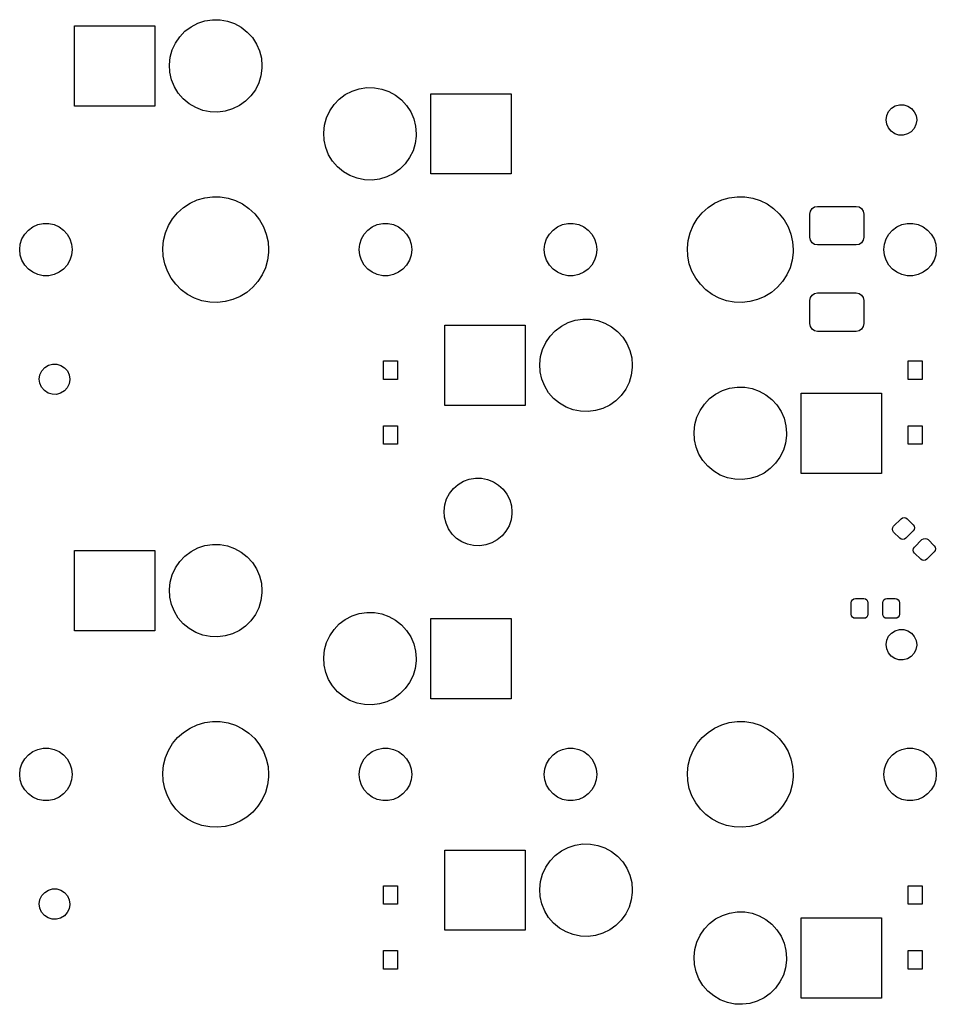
# Model space of a CAD drawing. Extents: x 3.01 to 5.54, y -3.22 to -0.6.
# Tile 3 of 7: x 3.01 to 4.18, y -1.88 to -0.63. Entities that reach past the tile are written whole.
import ezdxf

# ---------------------------------------------------------------- set-up
doc = ezdxf.new("R2010")
doc.units = 0
doc.header["$MEASUREMENT"] = 0
doc.layers.add('BLACK', color=7, linetype='CONTINUOUS')

msp = doc.modelspace()

# ---------------------------------------------------------------- linework, layer by layer
at = {"layer": 'BLACK', "linetype": 'CONTINUOUS'}
for p, q in [((3.24911, -0.628576), (3.25867, -0.627112)), ((3.25867, -0.627112), (3.26835, -0.62723)), ((3.26835, -0.62723), (3.27788, -0.628927)), ((3.08268, -0.737204), (3.08268, -0.634842)), ((3.08268, -0.634842), (3.18504, -0.634842)), ((3.18504, -0.634842), (3.18504, -0.737204)), ((3.22359, -0.641862), (3.23132, -0.636051)), ((3.23132, -0.636051), (3.23991, -0.631582)), ((3.23991, -0.631582), (3.24911, -0.628576)), ((3.27788, -0.628927), (3.287, -0.632158)), ((3.287, -0.632158), (3.29547, -0.636835)), ((3.29547, -0.636835), (3.30307, -0.642833)), ((3.21145, -0.656853), (3.2169, -0.648859)), ((3.2169, -0.648859), (3.22359, -0.641862)), ((3.30307, -0.642833), (3.30958, -0.649991)), ((3.30958, -0.649991), (3.31484, -0.658117)), ((3.20737, -0.665632), (3.21145, -0.656853)), ((3.31484, -0.658117), (3.3187, -0.666992)), ((3.20376, -0.68458), (3.20478, -0.674957)), ((3.20478, -0.674957), (3.20737, -0.665632)), ((3.3187, -0.666992), (3.32106, -0.676378)), ((3.32106, -0.676378), (3.32185, -0.686023)), ((3.20431, -0.694242), (3.20376, -0.68458)), ((3.32178, -0.688908), (3.32052, -0.698503)), ((3.32185, -0.686023), (3.32178, -0.688908)), ((3.20644, -0.703683), (3.20431, -0.694242)), ((3.32052, -0.698503), (3.3177, -0.707763)), ((3.21008, -0.71265), (3.20644, -0.703683)), ((3.21514, -0.720901), (3.21008, -0.71265)), ((3.3177, -0.707763), (3.31341, -0.716439)), ((3.43676, -0.718197), (3.44596, -0.71519)), ((3.44596, -0.71519), (3.45552, -0.713726)), ((3.45552, -0.713726), (3.4652, -0.713844)), ((3.4652, -0.713844), (3.47473, -0.715541)), ((3.47473, -0.715541), (3.48385, -0.718772)), ((3.22148, -0.728216), (3.21514, -0.720901)), ((3.22892, -0.734398), (3.22148, -0.728216)), ((3.30777, -0.724298), (3.30091, -0.731129)), ((3.31341, -0.716439), (3.30777, -0.724298)), ((3.42044, -0.728476), (3.42818, -0.722665)), ((3.42818, -0.722665), (3.43676, -0.718197)), ((3.48385, -0.718772), (3.49232, -0.723449)), ((3.49232, -0.723449), (3.49992, -0.729447)), ((3.5374, -0.823818), (3.5374, -0.721456)), ((3.5374, -0.721456), (3.63976, -0.721456)), ((3.63976, -0.721456), (3.63976, -0.823818)), ((3.18504, -0.737204), (3.08268, -0.737204)), ((3.23728, -0.739281), (3.22892, -0.734398)), ((3.24632, -0.742733), (3.23728, -0.739281)), ((3.29303, -0.736749), (3.28434, -0.741007)), ((3.30091, -0.731129), (3.29303, -0.736749)), ((3.4083, -0.743468), (3.41375, -0.735473)), ((3.41375, -0.735473), (3.42044, -0.728476)), ((3.49992, -0.729447), (3.50643, -0.736605)), ((3.50643, -0.736605), (3.51169, -0.744731)), ((4.1213, -0.744215), (4.12496, -0.740071)), ((4.12496, -0.740071), (4.12963, -0.737121)), ((4.12963, -0.737121), (4.13495, -0.735601)), ((4.13495, -0.735601), (4.14048, -0.735635)), ((4.14048, -0.735635), (4.14578, -0.737219)), ((4.14578, -0.737219), (4.15042, -0.740226)), ((4.15042, -0.740226), (4.15402, -0.744415)), ((3.2558, -0.744663), (3.24632, -0.742733)), ((3.26547, -0.745018), (3.2558, -0.744663)), ((3.27507, -0.743788), (3.26547, -0.745018)), ((3.28434, -0.741007), (3.27507, -0.743788)), ((3.40164, -0.761572), (3.40422, -0.752246)), ((3.40422, -0.752246), (3.4083, -0.743468)), ((3.51169, -0.744731), (3.51555, -0.753606)), ((4.1181, -0.754683), (4.11895, -0.74922)), ((4.11895, -0.74922), (4.1213, -0.744215)), ((4.15402, -0.744415), (4.15631, -0.749448)), ((4.15631, -0.749448), (4.1571, -0.754921)), ((3.40061, -0.771195), (3.40164, -0.761572)), ((3.51555, -0.753606), (3.51791, -0.762992)), ((3.51791, -0.762992), (3.5187, -0.772637)), ((4.11881, -0.760165), (4.1181, -0.754683)), ((4.12104, -0.765225), (4.11881, -0.760165)), ((4.1246, -0.769458), (4.12104, -0.765225)), ((4.15376, -0.765825), (4.15005, -0.769924)), ((4.15617, -0.760849), (4.15376, -0.765825)), ((4.15709, -0.755397), (4.15617, -0.760849)), ((4.1571, -0.754921), (4.15709, -0.755397)), ((3.40116, -0.780856), (3.40061, -0.771195)), ((3.51863, -0.775522), (3.51737, -0.785117)), ((3.5187, -0.772637), (3.51863, -0.775522)), ((4.1292, -0.772521), (4.1246, -0.769458)), ((4.13448, -0.77417), (4.1292, -0.772521)), ((4.14001, -0.774271), (4.13448, -0.77417)), ((4.14534, -0.772817), (4.14001, -0.774271)), ((4.15005, -0.769924), (4.14534, -0.772817)), ((3.40329, -0.790297), (3.40116, -0.780856)), ((3.40693, -0.799264), (3.40329, -0.790297)), ((3.51737, -0.785117), (3.51455, -0.794377)), ((3.41199, -0.807516), (3.40693, -0.799264)), ((3.51026, -0.803053), (3.50462, -0.810912)), ((3.51455, -0.794377), (3.51026, -0.803053)), ((3.41833, -0.814831), (3.41199, -0.807516)), ((3.42577, -0.821012), (3.41833, -0.814831)), ((3.50462, -0.810912), (3.49776, -0.817743)), ((3.43413, -0.825895), (3.42577, -0.821012)), ((3.44317, -0.829348), (3.43413, -0.825895)), ((3.48119, -0.827621), (3.47192, -0.830402)), ((3.48988, -0.823363), (3.48119, -0.827621)), ((3.49776, -0.817743), (3.48988, -0.823363)), ((3.63976, -0.823818), (3.5374, -0.823818)), ((3.45265, -0.831277), (3.44317, -0.829348)), ((3.46232, -0.831632), (3.45265, -0.831277)), ((3.47192, -0.830402), (3.46232, -0.831632)), ((3.24876, -0.85425), (3.25867, -0.852901)), ((3.25867, -0.852901), (3.26868, -0.853032)), ((3.26868, -0.853032), (3.27855, -0.85464)), ((3.91805, -0.85425), (3.92796, -0.852901)), ((3.92796, -0.852901), (3.93797, -0.853032)), ((3.93797, -0.853032), (3.94784, -0.85464)), ((3.2217, -0.866724), (3.23007, -0.861238)), ((3.23007, -0.861238), (3.23915, -0.85705)), ((3.23915, -0.85705), (3.24876, -0.85425)), ((3.27855, -0.85464), (3.28808, -0.85769)), ((3.28808, -0.85769), (3.29705, -0.862115)), ((3.29705, -0.862115), (3.30527, -0.867818)), ((3.89099, -0.866724), (3.89936, -0.861238)), ((3.89936, -0.861238), (3.90845, -0.85705)), ((3.90845, -0.85705), (3.91805, -0.85425)), ((3.94784, -0.85464), (3.95737, -0.85769)), ((3.95737, -0.85769), (3.96634, -0.862115)), ((3.96634, -0.862115), (3.97456, -0.867818)), ((4.02355, -0.86804), (4.02675, -0.865907)), ((4.02675, -0.865907), (4.03051, -0.865157)), ((4.03051, -0.865157), (4.07972, -0.865157)), ((4.07972, -0.865157), (4.08349, -0.865907)), ((4.08349, -0.865907), (4.08668, -0.86804)), ((3.20784, -0.881078), (3.21424, -0.873386)), ((3.21424, -0.873386), (3.2217, -0.866724)), ((3.30527, -0.867818), (3.31256, -0.874673)), ((3.31256, -0.874673), (3.31875, -0.88253)), ((3.87713, -0.881078), (3.88353, -0.873386)), ((3.88353, -0.873386), (3.89099, -0.866724)), ((3.97456, -0.867818), (3.98185, -0.874673)), ((3.98185, -0.874673), (3.98804, -0.88253)), ((4.02067, -0.875), (4.02142, -0.871233)), ((4.02067, -0.904528), (4.02067, -0.875)), ((4.02142, -0.871233), (4.02355, -0.86804)), ((4.08668, -0.86804), (4.08882, -0.871233)), ((4.08882, -0.871233), (4.08957, -0.875)), ((4.08957, -0.875), (4.08957, -0.904528)), ((3.02384, -0.89538), (3.02951, -0.891263)), ((3.02951, -0.891263), (3.03591, -0.888415)), ((3.03591, -0.888415), (3.04276, -0.886959)), ((3.04276, -0.886959), (3.04976, -0.886959)), ((3.04976, -0.886959), (3.05661, -0.888415)), ((3.05661, -0.888415), (3.06301, -0.891263)), ((3.06301, -0.891263), (3.06867, -0.89538)), ((3.19878, -0.898857), (3.20265, -0.889631)), ((3.20265, -0.889631), (3.20784, -0.881078)), ((3.31875, -0.88253), (3.32372, -0.891216)), ((3.32372, -0.891216), (3.32734, -0.90054)), ((3.45691, -0.89538), (3.46258, -0.891263)), ((3.46258, -0.891263), (3.46898, -0.888415)), ((3.46898, -0.888415), (3.47583, -0.886959)), ((3.47583, -0.886959), (3.48283, -0.886959)), ((3.48283, -0.886959), (3.48968, -0.888415)), ((3.48968, -0.888415), (3.49608, -0.891263)), ((3.49608, -0.891263), (3.50175, -0.89538)), ((3.69313, -0.89538), (3.6988, -0.891263)), ((3.6988, -0.891263), (3.7052, -0.888415)), ((3.7052, -0.888415), (3.71205, -0.886959)), ((3.71205, -0.886959), (3.71905, -0.886959)), ((3.71905, -0.886959), (3.7259, -0.888415)), ((3.7259, -0.888415), (3.7323, -0.891263)), ((3.7323, -0.891263), (3.73797, -0.89538)), ((3.86807, -0.898857), (3.87194, -0.889631)), ((3.87194, -0.889631), (3.87713, -0.881078)), ((3.98804, -0.88253), (3.99301, -0.891216)), ((3.99301, -0.891216), (3.99664, -0.90054)), ((4.1262, -0.89538), (4.13187, -0.891263)), ((4.13187, -0.891263), (4.13827, -0.888415)), ((4.13827, -0.888415), (4.14512, -0.886959)), ((4.14512, -0.886959), (4.15212, -0.886959)), ((4.15212, -0.886959), (4.15897, -0.888415)), ((4.15897, -0.888415), (4.16537, -0.891263)), ((4.16537, -0.891263), (4.17104, -0.89538)), ((3.01565, -0.906649), (3.01916, -0.900584)), ((3.01916, -0.900584), (3.02384, -0.89538)), ((3.06867, -0.89538), (3.07336, -0.900584)), ((3.07336, -0.900584), (3.07686, -0.906649)), ((3.19632, -0.908554), (3.19878, -0.898857)), ((3.32734, -0.90054), (3.32955, -0.910298)), ((3.44873, -0.906649), (3.45223, -0.900584)), ((3.45223, -0.900584), (3.45691, -0.89538)), ((3.50175, -0.89538), (3.50643, -0.900584)), ((3.50643, -0.900584), (3.50993, -0.906649)), ((3.68495, -0.906649), (3.68845, -0.900584)), ((3.68845, -0.900584), (3.69313, -0.89538)), ((3.73797, -0.89538), (3.74265, -0.900584)), ((3.74265, -0.900584), (3.74615, -0.906649)), ((3.86561, -0.908554), (3.86807, -0.898857)), ((3.99664, -0.90054), (3.99884, -0.910298)), ((4.11802, -0.906649), (4.12152, -0.900584)), ((4.12152, -0.900584), (4.1262, -0.89538)), ((4.17104, -0.89538), (4.17572, -0.900584)), ((4.17572, -0.900584), (4.17922, -0.906649)), ((3.01276, -0.920275), (3.01349, -0.91331)), ((3.01349, -0.91331), (3.01565, -0.906649)), ((3.07686, -0.906649), (3.07903, -0.91331)), ((3.07903, -0.91331), (3.07976, -0.920275)), ((3.19532, -0.918508), (3.19632, -0.908554)), ((3.32955, -0.910298), (3.33029, -0.920275)), ((3.44583, -0.920275), (3.44656, -0.91331)), ((3.44656, -0.91331), (3.44873, -0.906649)), ((3.50993, -0.906649), (3.5121, -0.91331)), ((3.5121, -0.91331), (3.51283, -0.920275)), ((3.68205, -0.920275), (3.68278, -0.91331)), ((3.68278, -0.91331), (3.68495, -0.906649)), ((3.74615, -0.906649), (3.74832, -0.91331)), ((3.74832, -0.91331), (3.74905, -0.920275)), ((3.86461, -0.918508), (3.86561, -0.908554)), ((3.99884, -0.910298), (3.99958, -0.920275)), ((4.02142, -0.908294), (4.02067, -0.904528)), ((4.02355, -0.911487), (4.02142, -0.908294)), ((4.02675, -0.913621), (4.02355, -0.911487)), ((4.03051, -0.91437), (4.02675, -0.913621)), ((4.07972, -0.91437), (4.03051, -0.91437)), ((4.08349, -0.913621), (4.07972, -0.91437)), ((4.08668, -0.911487), (4.08349, -0.913621)), ((4.08882, -0.908294), (4.08668, -0.911487)), ((4.08957, -0.904528), (4.08882, -0.908294)), ((4.11512, -0.920275), (4.11585, -0.91331)), ((4.11585, -0.91331), (4.11802, -0.906649)), ((4.17922, -0.906649), (4.18139, -0.91331)), ((4.18139, -0.91331), (4.18212, -0.920275)), ((3.01349, -0.92724), (3.01276, -0.920275)), ((3.01565, -0.933901), (3.01349, -0.92724)), ((3.07903, -0.92724), (3.07686, -0.933901)), ((3.07976, -0.920275), (3.07903, -0.92724)), ((3.1958, -0.928501), (3.19532, -0.918508)), ((3.19775, -0.938314), (3.1958, -0.928501)), ((3.3302, -0.923808), (3.32894, -0.933732)), ((3.33029, -0.920275), (3.3302, -0.923808)), ((3.44656, -0.92724), (3.44583, -0.920275)), ((3.44873, -0.933901), (3.44656, -0.92724)), ((3.5121, -0.92724), (3.50993, -0.933901)), ((3.51283, -0.920275), (3.5121, -0.92724)), ((3.68278, -0.92724), (3.68205, -0.920275)), ((3.68495, -0.933901), (3.68278, -0.92724)), ((3.74832, -0.92724), (3.74615, -0.933901)), ((3.74905, -0.920275), (3.74832, -0.92724)), ((3.86509, -0.928501), (3.86461, -0.918508)), ((3.86704, -0.938314), (3.86509, -0.928501)), ((3.99949, -0.923808), (3.99823, -0.933732)), ((3.99958, -0.920275), (3.99949, -0.923808)), ((4.11585, -0.92724), (4.11512, -0.920275)), ((4.11802, -0.933901), (4.11585, -0.92724)), ((4.18139, -0.92724), (4.17922, -0.933901)), ((4.18212, -0.920275), (4.18139, -0.92724)), ((3.01916, -0.939966), (3.01565, -0.933901)), ((3.02384, -0.945171), (3.01916, -0.939966)), ((3.07336, -0.939966), (3.06867, -0.945171)), ((3.07686, -0.933901), (3.07336, -0.939966)), ((3.20113, -0.94773), (3.19775, -0.938314)), ((3.32894, -0.933732), (3.32622, -0.943362)), ((3.45223, -0.939966), (3.44873, -0.933901)), ((3.45691, -0.945171), (3.45223, -0.939966)), ((3.50643, -0.939966), (3.50175, -0.945171)), ((3.50993, -0.933901), (3.50643, -0.939966)), ((3.68845, -0.939966), (3.68495, -0.933901)), ((3.69313, -0.945171), (3.68845, -0.939966)), ((3.74265, -0.939966), (3.73797, -0.945171)), ((3.74615, -0.933901), (3.74265, -0.939966)), ((3.87042, -0.94773), (3.86704, -0.938314)), ((3.99823, -0.933732), (3.99551, -0.943362)), ((4.12152, -0.939966), (4.11802, -0.933901)), ((4.1262, -0.945171), (4.12152, -0.939966)), ((4.17572, -0.939966), (4.17104, -0.945171)), ((4.17922, -0.933901), (4.17572, -0.939966)), ((3.02951, -0.949287), (3.02384, -0.945171)), ((3.03591, -0.952136), (3.02951, -0.949287)), ((3.04276, -0.953592), (3.03591, -0.952136)), ((3.04976, -0.953592), (3.04276, -0.953592)), ((3.05661, -0.952136), (3.04976, -0.953592)), ((3.06301, -0.949287), (3.05661, -0.952136)), ((3.06867, -0.945171), (3.06301, -0.949287)), ((3.20586, -0.956543), (3.20113, -0.94773)), ((3.32211, -0.952483), (3.3167, -0.960898)), ((3.32622, -0.943362), (3.32211, -0.952483)), ((3.46258, -0.949287), (3.45691, -0.945171)), ((3.46898, -0.952136), (3.46258, -0.949287)), ((3.47583, -0.953592), (3.46898, -0.952136)), ((3.48283, -0.953592), (3.47583, -0.953592)), ((3.48968, -0.952136), (3.48283, -0.953592)), ((3.49608, -0.949287), (3.48968, -0.952136)), ((3.50175, -0.945171), (3.49608, -0.949287)), ((3.6988, -0.949287), (3.69313, -0.945171)), ((3.7052, -0.952136), (3.6988, -0.949287)), ((3.71205, -0.953592), (3.7052, -0.952136)), ((3.71905, -0.953592), (3.71205, -0.953592)), ((3.7259, -0.952136), (3.71905, -0.953592)), ((3.7323, -0.949287), (3.7259, -0.952136)), ((3.73797, -0.945171), (3.7323, -0.949287)), ((3.87516, -0.956543), (3.87042, -0.94773)), ((3.9914, -0.952483), (3.98599, -0.960898)), ((3.99551, -0.943362), (3.9914, -0.952483)), ((4.13187, -0.949287), (4.1262, -0.945171)), ((4.13827, -0.952136), (4.13187, -0.949287)), ((4.14512, -0.953592), (4.13827, -0.952136)), ((4.15212, -0.953592), (4.14512, -0.953592)), ((4.15897, -0.952136), (4.15212, -0.953592)), ((4.16537, -0.949287), (4.15897, -0.952136)), ((4.17104, -0.945171), (4.16537, -0.949287)), ((3.21185, -0.964559), (3.20586, -0.956543)), ((3.21896, -0.971603), (3.21185, -0.964559)), ((3.3167, -0.960898), (3.31011, -0.96842)), ((3.88114, -0.964559), (3.87516, -0.956543)), ((3.88825, -0.971603), (3.88114, -0.964559)), ((3.98599, -0.960898), (3.9794, -0.96842)), ((3.22702, -0.977518), (3.21896, -0.971603)), ((3.23588, -0.982177), (3.22702, -0.977518)), ((3.30247, -0.974884), (3.29396, -0.980148)), ((3.31011, -0.96842), (3.30247, -0.974884)), ((3.89632, -0.977518), (3.88825, -0.971603)), ((3.90517, -0.982177), (3.89632, -0.977518)), ((3.97176, -0.974884), (3.96325, -0.980148)), ((3.9794, -0.96842), (3.97176, -0.974884)), ((4.02142, -0.98147), (4.02355, -0.978276)), ((4.02355, -0.978276), (4.02675, -0.976143)), ((4.02675, -0.976143), (4.03051, -0.975394)), ((4.03051, -0.975394), (4.07972, -0.975394)), ((4.07972, -0.975394), (4.08349, -0.976143)), ((4.08349, -0.976143), (4.08668, -0.978276)), ((4.08668, -0.978276), (4.08882, -0.98147)), ((3.24532, -0.985475), (3.23588, -0.982177)), ((3.25515, -0.987341), (3.24532, -0.985475)), ((3.26515, -0.987734), (3.25515, -0.987341)), ((3.27509, -0.986645), (3.26515, -0.987734)), ((3.28477, -0.984098), (3.27509, -0.986645)), ((3.29396, -0.980148), (3.28477, -0.984098)), ((3.91461, -0.985475), (3.90517, -0.982177)), ((3.92444, -0.987341), (3.91461, -0.985475)), ((3.93444, -0.987734), (3.92444, -0.987341)), ((3.94439, -0.986645), (3.93444, -0.987734)), ((3.95406, -0.984098), (3.94439, -0.986645)), ((3.96325, -0.980148), (3.95406, -0.984098)), ((4.02067, -0.985236), (4.02142, -0.98147)), ((4.02067, -1.01476), (4.02067, -0.985236)), ((4.08882, -0.98147), (4.08957, -0.985236)), ((4.08957, -0.985236), (4.08957, -1.01476)), ((3.55512, -1.11909), (3.55512, -1.01673)), ((3.55512, -1.01673), (3.65748, -1.01673)), ((3.65748, -1.01673), (3.65748, -1.11909)), ((3.70377, -1.01794), (3.71235, -1.01347)), ((3.71235, -1.01347), (3.72155, -1.01047)), ((3.72155, -1.01047), (3.73111, -1.009)), ((3.73111, -1.009), (3.74079, -1.00912)), ((3.74079, -1.00912), (3.75032, -1.01082)), ((3.75032, -1.01082), (3.75944, -1.01405)), ((3.75944, -1.01405), (3.76791, -1.01872)), ((4.02142, -1.01853), (4.02067, -1.01476)), ((4.08957, -1.01476), (4.08882, -1.01853)), ((3.68934, -1.03075), (3.69603, -1.02375)), ((3.69603, -1.02375), (3.70377, -1.01794)), ((3.76791, -1.01872), (3.77551, -1.02472)), ((3.77551, -1.02472), (3.78202, -1.03188)), ((4.02355, -1.02172), (4.02142, -1.01853)), ((4.02675, -1.02386), (4.02355, -1.02172)), ((4.03051, -1.02461), (4.02675, -1.02386)), ((4.07972, -1.02461), (4.03051, -1.02461)), ((4.08349, -1.02386), (4.07972, -1.02461)), ((4.08668, -1.02172), (4.08349, -1.02386)), ((4.08882, -1.01853), (4.08668, -1.02172)), ((3.67981, -1.04752), (3.68389, -1.03874)), ((3.68389, -1.03874), (3.68934, -1.03075)), ((3.78202, -1.03188), (3.78728, -1.04001)), ((3.78728, -1.04001), (3.79114, -1.04888)), ((3.67723, -1.05685), (3.67981, -1.04752)), ((3.79114, -1.04888), (3.7935, -1.05827)), ((3.04932, -1.06783), (3.05464, -1.06631)), ((3.05464, -1.06631), (3.06016, -1.06634)), ((3.06016, -1.06634), (3.06546, -1.06793)), ((3.47703, -1.08596), (3.47703, -1.06234)), ((3.47703, -1.06234), (3.49475, -1.06234)), ((3.49475, -1.06234), (3.49475, -1.08596)), ((3.6762, -1.06647), (3.67723, -1.05685)), ((3.67675, -1.07613), (3.6762, -1.06647)), ((3.7935, -1.05827), (3.79429, -1.06791)), ((4.14632, -1.08596), (4.14632, -1.06234)), ((4.14632, -1.06234), (4.16404, -1.06234)), ((4.16404, -1.06234), (4.16404, -1.08596)), ((3.03863, -1.07993), (3.04098, -1.07492)), ((3.04098, -1.07492), (3.04464, -1.07078)), ((3.04464, -1.07078), (3.04932, -1.06783)), ((3.06546, -1.06793), (3.0701, -1.07093)), ((3.0701, -1.07093), (3.07371, -1.07512)), ((3.07371, -1.07512), (3.076, -1.08016)), ((3.67888, -1.08557), (3.67675, -1.07613)), ((3.79422, -1.0708), (3.79296, -1.08039)), ((3.79429, -1.06791), (3.79422, -1.0708)), ((3.03778, -1.08539), (3.03863, -1.07993)), ((3.0385, -1.09087), (3.03778, -1.08539)), ((3.04073, -1.09593), (3.0385, -1.09087)), ((3.07586, -1.09156), (3.07345, -1.09653)), ((3.07678, -1.08611), (3.07586, -1.09156)), ((3.076, -1.08016), (3.07678, -1.08563)), ((3.07678, -1.08563), (3.07678, -1.08611)), ((3.49475, -1.08596), (3.47703, -1.08596)), ((3.68252, -1.09454), (3.67888, -1.08557)), ((3.79014, -1.08965), (3.78585, -1.09833)), ((3.79296, -1.08039), (3.79014, -1.08965)), ((4.16404, -1.08596), (4.14632, -1.08596)), ((3.04428, -1.10017), (3.04073, -1.09593)), ((3.04889, -1.10323), (3.04428, -1.10017)), ((3.05416, -1.10488), (3.04889, -1.10323)), ((3.05969, -1.10498), (3.05416, -1.10488)), ((3.06503, -1.10353), (3.05969, -1.10498)), ((3.06974, -1.10063), (3.06503, -1.10353)), ((3.07345, -1.09653), (3.06974, -1.10063)), ((3.68758, -1.10279), (3.68252, -1.09454)), ((3.69392, -1.11011), (3.68758, -1.10279)), ((3.78585, -1.09833), (3.78021, -1.10619)), ((3.89288, -1.11037), (3.90062, -1.10456)), ((3.90062, -1.10456), (3.9092, -1.10009)), ((3.9092, -1.10009), (3.9184, -1.09708)), ((3.9184, -1.09708), (3.92797, -1.09562)), ((3.92797, -1.09562), (3.93764, -1.09573)), ((3.93764, -1.09573), (3.94717, -1.09743)), ((3.94717, -1.09743), (3.95629, -1.10066)), ((3.95629, -1.10066), (3.96477, -1.10534)), ((4.00984, -1.20571), (4.00984, -1.10335)), ((4.00984, -1.10335), (4.1122, -1.10335)), ((4.1122, -1.10335), (4.1122, -1.20571)), ((3.70136, -1.11629), (3.69392, -1.11011)), ((3.70972, -1.12117), (3.70136, -1.11629)), ((3.77335, -1.11302), (3.76547, -1.11864)), ((3.78021, -1.10619), (3.77335, -1.11302)), ((3.88074, -1.12536), (3.88619, -1.11736)), ((3.88619, -1.11736), (3.89288, -1.11037)), ((3.96477, -1.10534), (3.97236, -1.11134)), ((3.97236, -1.11134), (3.97887, -1.11849)), ((3.65748, -1.11909), (3.55512, -1.11909)), ((3.71876, -1.12462), (3.70972, -1.12117)), ((3.72824, -1.12655), (3.71876, -1.12462)), ((3.73791, -1.12691), (3.72824, -1.12655)), ((3.74751, -1.12568), (3.73791, -1.12691)), ((3.75678, -1.1229), (3.74751, -1.12568)), ((3.76547, -1.11864), (3.75678, -1.1229)), ((3.87666, -1.13414), (3.88074, -1.12536)), ((3.97887, -1.11849), (3.98413, -1.12662)), ((3.98413, -1.12662), (3.98799, -1.1355)), ((3.87408, -1.14346), (3.87666, -1.13414)), ((3.98799, -1.1355), (3.99035, -1.14488)), ((3.47703, -1.16863), (3.47703, -1.14501)), ((3.47703, -1.14501), (3.49475, -1.14501)), ((3.49475, -1.14501), (3.49475, -1.16863)), ((3.87305, -1.15308), (3.87408, -1.14346)), ((3.8736, -1.16275), (3.87305, -1.15308)), ((3.99035, -1.14488), (3.99114, -1.15453)), ((3.99114, -1.15453), (3.99107, -1.15741)), ((4.14632, -1.16863), (4.14632, -1.14501)), ((4.14632, -1.14501), (4.16404, -1.14501)), ((4.16404, -1.14501), (4.16404, -1.16863)), ((3.87573, -1.17219), (3.8736, -1.16275)), ((3.98981, -1.16701), (3.98699, -1.17627)), ((3.99107, -1.15741), (3.98981, -1.16701)), ((3.49475, -1.16863), (3.47703, -1.16863)), ((3.87937, -1.18115), (3.87573, -1.17219)), ((3.98699, -1.17627), (3.9827, -1.18494)), ((4.16404, -1.16863), (4.14632, -1.16863)), ((3.88443, -1.18941), (3.87937, -1.18115)), ((3.89077, -1.19672), (3.88443, -1.18941)), ((3.97706, -1.1928), (3.9702, -1.19963)), ((3.9827, -1.18494), (3.97706, -1.1928)), ((3.89821, -1.2029), (3.89077, -1.19672)), ((3.90657, -1.20778), (3.89821, -1.2029)), ((3.96232, -1.20525), (3.95363, -1.20951)), ((3.9702, -1.19963), (3.96232, -1.20525)), ((3.57198, -1.21988), (3.5788, -1.21583)), ((3.5788, -1.21583), (3.58623, -1.21309)), ((3.58623, -1.21309), (3.59404, -1.21175)), ((3.59404, -1.21175), (3.60197, -1.21185)), ((3.60197, -1.21185), (3.60974, -1.2134)), ((3.60974, -1.2134), (3.6171, -1.21633)), ((3.6171, -1.21633), (3.6238, -1.22056)), ((3.91561, -1.21124), (3.90657, -1.20778)), ((3.92509, -1.21317), (3.91561, -1.21124)), ((3.93476, -1.21352), (3.92509, -1.21317)), ((3.94436, -1.21229), (3.93476, -1.21352)), ((3.95363, -1.20951), (3.94436, -1.21229)), ((4.1122, -1.20571), (4.00984, -1.20571)), ((3.56112, -1.23133), (3.56603, -1.22511)), ((3.56603, -1.22511), (3.57198, -1.21988)), ((3.6238, -1.22056), (3.62962, -1.22594)), ((3.62962, -1.22594), (3.63436, -1.23229)), ((3.55508, -1.24592), (3.55743, -1.23835)), ((3.55743, -1.23835), (3.56112, -1.23133)), ((3.63436, -1.23229), (3.63787, -1.2394)), ((3.63787, -1.2394), (3.64002, -1.24703)), ((3.55415, -1.25379), (3.55508, -1.24592)), ((3.55467, -1.2617), (3.55415, -1.25379)), ((3.64002, -1.24703), (3.64075, -1.25492)), ((3.64075, -1.25492), (3.64069, -1.25719)), ((3.55662, -1.26938), (3.55467, -1.2617)), ((3.63955, -1.26503), (3.637, -1.27254)), ((3.64069, -1.25719), (3.63955, -1.26503)), ((4.12765, -1.27295), (4.13712, -1.26348)), ((4.13712, -1.26348), (4.13891, -1.26229)), ((4.13891, -1.26229), (4.14102, -1.26187)), ((4.14102, -1.26187), (4.14313, -1.26229)), ((4.14313, -1.26229), (4.14491, -1.26348)), ((4.14491, -1.26348), (4.15271, -1.27127)), ((3.55993, -1.27657), (3.55662, -1.26938)), ((3.56451, -1.28305), (3.55993, -1.27657)), ((3.63313, -1.27945), (3.62806, -1.28554)), ((3.637, -1.27254), (3.63313, -1.27945)), ((4.12604, -1.27684), (4.12646, -1.27473)), ((4.12646, -1.27895), (4.12604, -1.27684)), ((4.12646, -1.27473), (4.12765, -1.27295)), ((4.12765, -1.28074), (4.12646, -1.27895)), ((4.13545, -1.28853), (4.12765, -1.28074)), ((4.15271, -1.27907), (4.14324, -1.28853)), ((4.15271, -1.27127), (4.1539, -1.27306)), ((4.1539, -1.27728), (4.15271, -1.27907)), ((4.1539, -1.27306), (4.15432, -1.27517)), ((4.15432, -1.27517), (4.1539, -1.27728)), ((3.57019, -1.28858), (3.56451, -1.28305)), ((3.57677, -1.29298), (3.57019, -1.28858)), ((3.58406, -1.29611), (3.57677, -1.29298)), ((3.62197, -1.29061), (3.61505, -1.29448)), ((3.62806, -1.28554), (3.62197, -1.29061)), ((4.13724, -1.28973), (4.13545, -1.28853)), ((4.13935, -1.29015), (4.13724, -1.28973)), ((4.14145, -1.28973), (4.13935, -1.29015)), ((4.14324, -1.28853), (4.14145, -1.28973)), ((4.15438, -1.29967), (4.16384, -1.29021)), ((4.16384, -1.29021), (4.16563, -1.28901)), ((4.16563, -1.28901), (4.16774, -1.28859)), ((4.16774, -1.28859), (4.16985, -1.28901)), ((4.16985, -1.28901), (4.17164, -1.29021)), ((4.17164, -1.29021), (4.17943, -1.298)), ((3.08268, -1.4065), (3.08268, -1.30413)), ((3.08268, -1.30413), (3.18504, -1.30413)), ((3.18504, -1.30413), (3.18504, -1.4065)), ((3.22359, -1.31115), (3.23132, -1.30534)), ((3.23132, -1.30534), (3.23991, -1.30087)), ((3.23991, -1.30087), (3.24911, -1.29787)), ((3.24911, -1.29787), (3.25867, -1.2964)), ((3.25867, -1.2964), (3.26835, -1.29652)), ((3.26835, -1.29652), (3.27788, -1.29822)), ((3.27788, -1.29822), (3.287, -1.30145)), ((3.287, -1.30145), (3.29547, -1.30613)), ((3.59179, -1.29786), (3.58406, -1.29611)), ((3.59971, -1.29817), (3.59179, -1.29786)), ((3.60755, -1.29703), (3.59971, -1.29817)), ((3.61505, -1.29448), (3.60755, -1.29703)), ((4.15276, -1.30357), (4.15318, -1.30146)), ((4.15318, -1.30568), (4.15276, -1.30357)), ((4.15318, -1.30146), (4.15438, -1.29967)), ((4.15438, -1.30747), (4.15318, -1.30568)), ((4.17943, -1.3058), (4.16997, -1.31526)), ((4.17943, -1.298), (4.18063, -1.29979)), ((4.18063, -1.30401), (4.17943, -1.3058)), ((4.18063, -1.29979), (4.18105, -1.3019)), ((4.18105, -1.3019), (4.18063, -1.30401)), ((3.21145, -1.32614), (3.2169, -1.31815)), ((3.2169, -1.31815), (3.22359, -1.31115)), ((3.29547, -1.30613), (3.30307, -1.31212)), ((3.30307, -1.31212), (3.30958, -1.31928)), ((4.16217, -1.31526), (4.15438, -1.30747)), ((4.16396, -1.31645), (4.16217, -1.31526)), ((4.16607, -1.31687), (4.16396, -1.31645)), ((4.16818, -1.31645), (4.16607, -1.31687)), ((4.16997, -1.31526), (4.16818, -1.31645)), ((3.20737, -1.33492), (3.21145, -1.32614)), ((3.30958, -1.31928), (3.31484, -1.32741)), ((3.31484, -1.32741), (3.3187, -1.33628)), ((3.20478, -1.34425), (3.20737, -1.33492)), ((3.3187, -1.33628), (3.32106, -1.34567)), ((3.20376, -1.35387), (3.20478, -1.34425)), ((3.20431, -1.36353), (3.20376, -1.35387)), ((3.32106, -1.34567), (3.32185, -1.35531)), ((3.32185, -1.35531), (3.32178, -1.3582)), ((3.20644, -1.37297), (3.20431, -1.36353)), ((3.32052, -1.36779), (3.3177, -1.37705)), ((3.32178, -1.3582), (3.32052, -1.36779)), ((4.07362, -1.37067), (4.07403, -1.36864)), ((4.07403, -1.36864), (4.07518, -1.36691)), ((4.07518, -1.36691), (4.0769, -1.36576)), ((4.0769, -1.36576), (4.07894, -1.36535)), ((4.07894, -1.36535), (4.08957, -1.36535)), ((4.08957, -1.36535), (4.0916, -1.36576)), ((4.0916, -1.36576), (4.09333, -1.36691)), ((4.09333, -1.36691), (4.09448, -1.36864)), ((4.09448, -1.36864), (4.09488, -1.37067)), ((4.11378, -1.37067), (4.11418, -1.36864)), ((4.11418, -1.36864), (4.11534, -1.36691)), ((4.11534, -1.36691), (4.11706, -1.36576)), ((4.11706, -1.36576), (4.11909, -1.36535)), ((4.11909, -1.36535), (4.12972, -1.36535)), ((4.12972, -1.36535), (4.13176, -1.36576)), ((4.13176, -1.36576), (4.13348, -1.36691)), ((4.13348, -1.36691), (4.13463, -1.36864)), ((4.13463, -1.36864), (4.13504, -1.37067)), ((3.21008, -1.38194), (3.20644, -1.37297)), ((3.3177, -1.37705), (3.31341, -1.38573)), ((4.07362, -1.38524), (4.07362, -1.37067)), ((4.09488, -1.37067), (4.09488, -1.38524)), ((4.11378, -1.38524), (4.11378, -1.37067)), ((4.13504, -1.37067), (4.13504, -1.38524)), ((3.21514, -1.39019), (3.21008, -1.38194)), ((3.22148, -1.39751), (3.21514, -1.39019)), ((3.30777, -1.39359), (3.30091, -1.40042)), ((3.31341, -1.38573), (3.30777, -1.39359)), ((3.42044, -1.39777), (3.42818, -1.39196)), ((3.42818, -1.39196), (3.43676, -1.38749)), ((3.43676, -1.38749), (3.44596, -1.38448)), ((3.44596, -1.38448), (3.45552, -1.38302)), ((3.45552, -1.38302), (3.4652, -1.38314)), ((3.4652, -1.38314), (3.47473, -1.38483)), ((3.47473, -1.38483), (3.48385, -1.38806)), ((3.48385, -1.38806), (3.49232, -1.39274)), ((3.49232, -1.39274), (3.49992, -1.39874)), ((3.5374, -1.49311), (3.5374, -1.39075)), ((3.5374, -1.39075), (3.63976, -1.39075)), ((3.63976, -1.39075), (3.63976, -1.49311)), ((4.07403, -1.38727), (4.07362, -1.38524)), ((4.07518, -1.38899), (4.07403, -1.38727)), ((4.0769, -1.39015), (4.07518, -1.38899)), ((4.07894, -1.39055), (4.0769, -1.39015)), ((4.08957, -1.39055), (4.07894, -1.39055)), ((4.0916, -1.39015), (4.08957, -1.39055)), ((4.09333, -1.38899), (4.0916, -1.39015)), ((4.09448, -1.38727), (4.09333, -1.38899)), ((4.09488, -1.38524), (4.09448, -1.38727)), ((4.11418, -1.38727), (4.11378, -1.38524)), ((4.11534, -1.38899), (4.11418, -1.38727)), ((4.11706, -1.39015), (4.11534, -1.38899)), ((4.11909, -1.39055), (4.11706, -1.39015)), ((4.12972, -1.39055), (4.11909, -1.39055)), ((4.13176, -1.39015), (4.12972, -1.39055)), ((4.13348, -1.38899), (4.13176, -1.39015)), ((4.13463, -1.38727), (4.13348, -1.38899)), ((4.13504, -1.38524), (4.13463, -1.38727)), ((3.22892, -1.40369), (3.22148, -1.39751)), ((3.23728, -1.40857), (3.22892, -1.40369)), ((3.29303, -1.40604), (3.28434, -1.4103)), ((3.30091, -1.40042), (3.29303, -1.40604)), ((3.4083, -1.41276), (3.41375, -1.40476)), ((3.41375, -1.40476), (3.42044, -1.39777)), ((3.49992, -1.39874), (3.50643, -1.4059)), ((3.50643, -1.4059), (3.51169, -1.41402)), ((4.12963, -1.40641), (4.13495, -1.40489)), ((4.13495, -1.40489), (4.14048, -1.40493)), ((4.14048, -1.40493), (4.14578, -1.40651)), ((3.18504, -1.4065), (3.08268, -1.4065)), ((3.24632, -1.41202), (3.23728, -1.40857)), ((3.2558, -1.41395), (3.24632, -1.41202)), ((3.26547, -1.41431), (3.2558, -1.41395)), ((3.27507, -1.41308), (3.26547, -1.41431)), ((3.28434, -1.4103), (3.27507, -1.41308)), ((3.40422, -1.42154), (3.4083, -1.41276)), ((3.51169, -1.41402), (3.51555, -1.4229)), ((4.1181, -1.42397), (4.11895, -1.41851)), ((4.11895, -1.41851), (4.1213, -1.41351)), ((4.1213, -1.41351), (4.12496, -1.40936)), ((4.12496, -1.40936), (4.12963, -1.40641)), ((4.14578, -1.40651), (4.15042, -1.40952)), ((4.15042, -1.40952), (4.15402, -1.41371)), ((4.15402, -1.41371), (4.15631, -1.41874)), ((4.15631, -1.41874), (4.1571, -1.42421)), ((3.40061, -1.44049), (3.40164, -1.43086)), ((3.40164, -1.43086), (3.40422, -1.42154)), ((3.51555, -1.4229), (3.51791, -1.43228)), ((4.11881, -1.42946), (4.1181, -1.42397)), ((4.12104, -1.43452), (4.11881, -1.42946)), ((4.15617, -1.43014), (4.15376, -1.43512)), ((4.15709, -1.42469), (4.15617, -1.43014)), ((4.1571, -1.42421), (4.15709, -1.42469)), ((3.40116, -1.45015), (3.40061, -1.44049)), ((3.51791, -1.43228), (3.5187, -1.44193)), ((3.5187, -1.44193), (3.51863, -1.44481)), ((4.1246, -1.43875), (4.12104, -1.43452)), ((4.1292, -1.44181), (4.1246, -1.43875)), ((4.13448, -1.44346), (4.1292, -1.44181)), ((4.14001, -1.44356), (4.13448, -1.44346)), ((4.14534, -1.44211), (4.14001, -1.44356)), ((4.15005, -1.43922), (4.14534, -1.44211)), ((4.15376, -1.43512), (4.15005, -1.43922)), ((3.40329, -1.45959), (3.40116, -1.45015)), ((3.51737, -1.45441), (3.51455, -1.46367)), ((3.51863, -1.44481), (3.51737, -1.45441)), ((3.40693, -1.46856), (3.40329, -1.45959)), ((3.41199, -1.47681), (3.40693, -1.46856)), ((3.51455, -1.46367), (3.51026, -1.47234)), ((3.41833, -1.48412), (3.41199, -1.47681)), ((3.50462, -1.4802), (3.49776, -1.48703)), ((3.51026, -1.47234), (3.50462, -1.4802)), ((3.42577, -1.4903), (3.41833, -1.48412)), ((3.43413, -1.49519), (3.42577, -1.4903)), ((3.48988, -1.49265), (3.48119, -1.49691)), ((3.49776, -1.48703), (3.48988, -1.49265)), ((3.63976, -1.49311), (3.5374, -1.49311)), ((3.44317, -1.49864), (3.43413, -1.49519)), ((3.45265, -1.50057), (3.44317, -1.49864)), ((3.46232, -1.50092), (3.45265, -1.50057)), ((3.47192, -1.49969), (3.46232, -1.50092)), ((3.48119, -1.49691), (3.47192, -1.49969)), ((3.2217, -1.53601), (3.23007, -1.53053)), ((3.23007, -1.53053), (3.23915, -1.52634)), ((3.23915, -1.52634), (3.24876, -1.52354)), ((3.24876, -1.52354), (3.25867, -1.52219)), ((3.25867, -1.52219), (3.26868, -1.52232)), ((3.26868, -1.52232), (3.27855, -1.52393)), ((3.27855, -1.52393), (3.28808, -1.52698)), ((3.28808, -1.52698), (3.29705, -1.53141)), ((3.29705, -1.53141), (3.30527, -1.53711)), ((3.89099, -1.53601), (3.89936, -1.53053)), ((3.89936, -1.53053), (3.90845, -1.52634)), ((3.90845, -1.52634), (3.91805, -1.52354)), ((3.91805, -1.52354), (3.92796, -1.52219)), ((3.92796, -1.52219), (3.93797, -1.52232)), ((3.93797, -1.52232), (3.94784, -1.52393)), ((3.94784, -1.52393), (3.95737, -1.52698)), ((3.95737, -1.52698), (3.96634, -1.53141)), ((3.96634, -1.53141), (3.97456, -1.53711)), ((3.20784, -1.55037), (3.21424, -1.54268)), ((3.21424, -1.54268), (3.2217, -1.53601)), ((3.30527, -1.53711), (3.31256, -1.54396)), ((3.31256, -1.54396), (3.31875, -1.55182)), ((3.87713, -1.55037), (3.88353, -1.54268)), ((3.88353, -1.54268), (3.89099, -1.53601)), ((3.97456, -1.53711), (3.98185, -1.54396)), ((3.98185, -1.54396), (3.98804, -1.55182)), ((3.03591, -1.55771), (3.04276, -1.55625)), ((3.04276, -1.55625), (3.04976, -1.55625)), ((3.04976, -1.55625), (3.05661, -1.55771)), ((3.20265, -1.55892), (3.20784, -1.55037)), ((3.31875, -1.55182), (3.32372, -1.56051)), ((3.46898, -1.55771), (3.47583, -1.55625)), ((3.47583, -1.55625), (3.48283, -1.55625)), ((3.48283, -1.55625), (3.48968, -1.55771)), ((3.7052, -1.55771), (3.71205, -1.55625)), ((3.71205, -1.55625), (3.71905, -1.55625)), ((3.71905, -1.55625), (3.7259, -1.55771)), ((3.87194, -1.55892), (3.87713, -1.55037)), ((3.98804, -1.55182), (3.99301, -1.56051)), ((4.13827, -1.55771), (4.14512, -1.55625)), ((4.14512, -1.55625), (4.15212, -1.55625)), ((4.15212, -1.55625), (4.15897, -1.55771)), ((3.01916, -1.56988), (3.02384, -1.56467)), ((3.02384, -1.56467), (3.02951, -1.56055)), ((3.02951, -1.56055), (3.03591, -1.55771)), ((3.05661, -1.55771), (3.06301, -1.56055)), ((3.06301, -1.56055), (3.06867, -1.56467)), ((3.06867, -1.56467), (3.07336, -1.56988)), ((3.19632, -1.57784), (3.19878, -1.56815)), ((3.19878, -1.56815), (3.20265, -1.55892)), ((3.32372, -1.56051), (3.32734, -1.56983)), ((3.45223, -1.56988), (3.45691, -1.56467)), ((3.45691, -1.56467), (3.46258, -1.56055)), ((3.46258, -1.56055), (3.46898, -1.55771)), ((3.48968, -1.55771), (3.49608, -1.56055)), ((3.49608, -1.56055), (3.50175, -1.56467)), ((3.50175, -1.56467), (3.50643, -1.56988)), ((3.68845, -1.56988), (3.69313, -1.56467)), ((3.69313, -1.56467), (3.6988, -1.56055)), ((3.6988, -1.56055), (3.7052, -1.55771)), ((3.7259, -1.55771), (3.7323, -1.56055)), ((3.7323, -1.56055), (3.73797, -1.56467)), ((3.73797, -1.56467), (3.74265, -1.56988)), ((3.86561, -1.57784), (3.86807, -1.56815)), ((3.86807, -1.56815), (3.87194, -1.55892)), ((3.99301, -1.56051), (3.99664, -1.56983)), ((4.12152, -1.56988), (4.1262, -1.56467)), ((4.1262, -1.56467), (4.13187, -1.56055)), ((4.13187, -1.56055), (4.13827, -1.55771)), ((4.15897, -1.55771), (4.16537, -1.56055)), ((4.16537, -1.56055), (4.17104, -1.56467)), ((4.17104, -1.56467), (4.17572, -1.56988)), ((3.01349, -1.5826), (3.01565, -1.57594)), ((3.01565, -1.57594), (3.01916, -1.56988)), ((3.07336, -1.56988), (3.07686, -1.57594)), ((3.07686, -1.57594), (3.07903, -1.5826)), ((3.19532, -1.5878), (3.19632, -1.57784)), ((3.32734, -1.56983), (3.32955, -1.57959)), ((3.32955, -1.57959), (3.33029, -1.58957)), ((3.44656, -1.5826), (3.44873, -1.57594)), ((3.44873, -1.57594), (3.45223, -1.56988)), ((3.50643, -1.56988), (3.50993, -1.57594)), ((3.50993, -1.57594), (3.5121, -1.5826)), ((3.68278, -1.5826), (3.68495, -1.57594)), ((3.68495, -1.57594), (3.68845, -1.56988)), ((3.74265, -1.56988), (3.74615, -1.57594)), ((3.74615, -1.57594), (3.74832, -1.5826)), ((3.86461, -1.5878), (3.86561, -1.57784)), ((3.99664, -1.56983), (3.99884, -1.57959)), ((3.99884, -1.57959), (3.99958, -1.58957)), ((4.11585, -1.5826), (4.11802, -1.57594)), ((4.11802, -1.57594), (4.12152, -1.56988)), ((4.17572, -1.56988), (4.17922, -1.57594)), ((4.17922, -1.57594), (4.18139, -1.5826)), ((3.01276, -1.58957), (3.01349, -1.5826)), ((3.01349, -1.59653), (3.01276, -1.58957)), ((3.07903, -1.5826), (3.07976, -1.58957)), ((3.07976, -1.58957), (3.07903, -1.59653)), ((3.1958, -1.59779), (3.19532, -1.5878)), ((3.3302, -1.5931), (3.32894, -1.60302)), ((3.33029, -1.58957), (3.3302, -1.5931)), ((3.44583, -1.58957), (3.44656, -1.5826)), ((3.44656, -1.59653), (3.44583, -1.58957)), ((3.5121, -1.5826), (3.51283, -1.58957)), ((3.51283, -1.58957), (3.5121, -1.59653)), ((3.68205, -1.58957), (3.68278, -1.5826)), ((3.68278, -1.59653), (3.68205, -1.58957)), ((3.74832, -1.5826), (3.74905, -1.58957)), ((3.74905, -1.58957), (3.74832, -1.59653)), ((3.86509, -1.59779), (3.86461, -1.5878)), ((3.99949, -1.5931), (3.99823, -1.60302)), ((3.99958, -1.58957), (3.99949, -1.5931)), ((4.11512, -1.58957), (4.11585, -1.5826)), ((4.11585, -1.59653), (4.11512, -1.58957)), ((4.18139, -1.5826), (4.18212, -1.58957)), ((4.18212, -1.58957), (4.18139, -1.59653)), ((3.01565, -1.60319), (3.01349, -1.59653)), ((3.01916, -1.60926), (3.01565, -1.60319)), ((3.07686, -1.60319), (3.07336, -1.60926)), ((3.07903, -1.59653), (3.07686, -1.60319)), ((3.19775, -1.6076), (3.1958, -1.59779)), ((3.32894, -1.60302), (3.32622, -1.61265)), ((3.44873, -1.60319), (3.44656, -1.59653)), ((3.45223, -1.60926), (3.44873, -1.60319)), ((3.50993, -1.60319), (3.50643, -1.60926)), ((3.5121, -1.59653), (3.50993, -1.60319)), ((3.68495, -1.60319), (3.68278, -1.59653)), ((3.68845, -1.60926), (3.68495, -1.60319)), ((3.74615, -1.60319), (3.74265, -1.60926)), ((3.74832, -1.59653), (3.74615, -1.60319)), ((3.86704, -1.6076), (3.86509, -1.59779)), ((3.99823, -1.60302), (3.99551, -1.61265)), ((4.11802, -1.60319), (4.11585, -1.59653)), ((4.12152, -1.60926), (4.11802, -1.60319)), ((4.17922, -1.60319), (4.17572, -1.60926)), ((4.18139, -1.59653), (4.17922, -1.60319)), ((3.02384, -1.61446), (3.01916, -1.60926)), ((3.02951, -1.61858), (3.02384, -1.61446)), ((3.03591, -1.62143), (3.02951, -1.61858)), ((3.06301, -1.61858), (3.05661, -1.62143)), ((3.06867, -1.61446), (3.06301, -1.61858)), ((3.07336, -1.60926), (3.06867, -1.61446)), ((3.20113, -1.61702), (3.19775, -1.6076)), ((3.20586, -1.62583), (3.20113, -1.61702)), ((3.32622, -1.61265), (3.32211, -1.62177)), ((3.45691, -1.61446), (3.45223, -1.60926)), ((3.46258, -1.61858), (3.45691, -1.61446)), ((3.46898, -1.62143), (3.46258, -1.61858)), ((3.49608, -1.61858), (3.48968, -1.62143)), ((3.50175, -1.61446), (3.49608, -1.61858)), ((3.50643, -1.60926), (3.50175, -1.61446)), ((3.69313, -1.61446), (3.68845, -1.60926)), ((3.6988, -1.61858), (3.69313, -1.61446)), ((3.7052, -1.62143), (3.6988, -1.61858)), ((3.7323, -1.61858), (3.7259, -1.62143)), ((3.73797, -1.61446), (3.7323, -1.61858)), ((3.74265, -1.60926), (3.73797, -1.61446)), ((3.87042, -1.61702), (3.86704, -1.6076)), ((3.87516, -1.62583), (3.87042, -1.61702)), ((3.99551, -1.61265), (3.9914, -1.62177)), ((4.1262, -1.61446), (4.12152, -1.60926)), ((4.13187, -1.61858), (4.1262, -1.61446)), ((4.13827, -1.62143), (4.13187, -1.61858)), ((4.16537, -1.61858), (4.15897, -1.62143)), ((4.17104, -1.61446), (4.16537, -1.61858)), ((4.17572, -1.60926), (4.17104, -1.61446)), ((3.04276, -1.62288), (3.03591, -1.62143)), ((3.04976, -1.62288), (3.04276, -1.62288)), ((3.05661, -1.62143), (3.04976, -1.62288)), ((3.21185, -1.63385), (3.20586, -1.62583)), ((3.3167, -1.63019), (3.31011, -1.63771)), ((3.32211, -1.62177), (3.3167, -1.63019)), ((3.47583, -1.62288), (3.46898, -1.62143)), ((3.48283, -1.62288), (3.47583, -1.62288)), ((3.48968, -1.62143), (3.48283, -1.62288)), ((3.71205, -1.62288), (3.7052, -1.62143)), ((3.71905, -1.62288), (3.71205, -1.62288)), ((3.7259, -1.62143), (3.71905, -1.62288)), ((3.88114, -1.63385), (3.87516, -1.62583)), ((3.98599, -1.63019), (3.9794, -1.63771)), ((3.9914, -1.62177), (3.98599, -1.63019)), ((4.14512, -1.62288), (4.13827, -1.62143)), ((4.15212, -1.62288), (4.14512, -1.62288)), ((4.15897, -1.62143), (4.15212, -1.62288)), ((3.21896, -1.64089), (3.21185, -1.63385)), ((3.22702, -1.64681), (3.21896, -1.64089)), ((3.30247, -1.64417), (3.29396, -1.64944)), ((3.31011, -1.63771), (3.30247, -1.64417)), ((3.88825, -1.64089), (3.88114, -1.63385)), ((3.89632, -1.64681), (3.88825, -1.64089)), ((3.97176, -1.64417), (3.96325, -1.64944)), ((3.9794, -1.63771), (3.97176, -1.64417)), ((3.23588, -1.65147), (3.22702, -1.64681)), ((3.24532, -1.65477), (3.23588, -1.65147)), ((3.25515, -1.65663), (3.24532, -1.65477)), ((3.26515, -1.65703), (3.25515, -1.65663)), ((3.27509, -1.65594), (3.26515, -1.65703)), ((3.28477, -1.65339), (3.27509, -1.65594)), ((3.29396, -1.64944), (3.28477, -1.65339)), ((3.90517, -1.65147), (3.89632, -1.64681)), ((3.91461, -1.65477), (3.90517, -1.65147)), ((3.92444, -1.65663), (3.91461, -1.65477)), ((3.93444, -1.65703), (3.92444, -1.65663)), ((3.94439, -1.65594), (3.93444, -1.65703)), ((3.95406, -1.65339), (3.94439, -1.65594)), ((3.96325, -1.64944), (3.95406, -1.65339)), ((3.71235, -1.68276), (3.72155, -1.67976)), ((3.72155, -1.67976), (3.73111, -1.67829)), ((3.73111, -1.67829), (3.74079, -1.67841)), ((3.74079, -1.67841), (3.75032, -1.68011)), ((3.75032, -1.68011), (3.75944, -1.68334)), ((3.55512, -1.78839), (3.55512, -1.68602)), ((3.55512, -1.68602), (3.65748, -1.68602)), ((3.65748, -1.68602), (3.65748, -1.78839)), ((3.68934, -1.70004), (3.69603, -1.69304)), ((3.69603, -1.69304), (3.70377, -1.68723)), ((3.70377, -1.68723), (3.71235, -1.68276)), ((3.75944, -1.68334), (3.76791, -1.68802)), ((3.76791, -1.68802), (3.77551, -1.69401)), ((3.77551, -1.69401), (3.78202, -1.70117)), ((3.68389, -1.70803), (3.68934, -1.70004)), ((3.78202, -1.70117), (3.78728, -1.7093)), ((3.67723, -1.72614), (3.67981, -1.71681)), ((3.67981, -1.71681), (3.68389, -1.70803)), ((3.78728, -1.7093), (3.79114, -1.71817)), ((3.79114, -1.71817), (3.7935, -1.72756)), ((3.47703, -1.75525), (3.47703, -1.73163)), ((3.47703, -1.73163), (3.49475, -1.73163)), ((3.49475, -1.73163), (3.49475, -1.75525)), ((3.6762, -1.73576), (3.67723, -1.72614)), ((3.7935, -1.72756), (3.79429, -1.7372)), ((4.14632, -1.75525), (4.14632, -1.73163)), ((4.14632, -1.73163), (4.16404, -1.73163)), ((4.16404, -1.73163), (4.16404, -1.75525)), ((3.03863, -1.74922), (3.04098, -1.74421)), ((3.04098, -1.74421), (3.04464, -1.74007)), ((3.04464, -1.74007), (3.04932, -1.73712)), ((3.04932, -1.73712), (3.05464, -1.7356)), ((3.05464, -1.7356), (3.06016, -1.73563)), ((3.06016, -1.73563), (3.06546, -1.73722)), ((3.06546, -1.73722), (3.0701, -1.74023)), ((3.0701, -1.74023), (3.07371, -1.74441)), ((3.07371, -1.74441), (3.076, -1.74945)), ((3.67675, -1.74542), (3.6762, -1.73576)), ((3.67888, -1.75486), (3.67675, -1.74542)), ((3.79422, -1.74009), (3.79296, -1.74968)), ((3.79429, -1.7372), (3.79422, -1.74009)), ((3.03778, -1.75468), (3.03863, -1.74922)), ((3.0385, -1.76016), (3.03778, -1.75468)), ((3.07678, -1.7554), (3.07586, -1.76085)), ((3.076, -1.74945), (3.07678, -1.75492)), ((3.07678, -1.75492), (3.07678, -1.7554)), ((3.49475, -1.75525), (3.47703, -1.75525)), ((3.68252, -1.76383), (3.67888, -1.75486)), ((3.79296, -1.74968), (3.79014, -1.75894)), ((4.16404, -1.75525), (4.14632, -1.75525)), ((3.04073, -1.76523), (3.0385, -1.76016)), ((3.04428, -1.76946), (3.04073, -1.76523)), ((3.04889, -1.77252), (3.04428, -1.76946)), ((3.06974, -1.76992), (3.06503, -1.77282)), ((3.07345, -1.76582), (3.06974, -1.76992)), ((3.07586, -1.76085), (3.07345, -1.76582)), ((3.68758, -1.77208), (3.68252, -1.76383)), ((3.78585, -1.76762), (3.78021, -1.77548)), ((3.79014, -1.75894), (3.78585, -1.76762)), ((3.90062, -1.77385), (3.9092, -1.76938)), ((3.9092, -1.76938), (3.9184, -1.76637)), ((3.9184, -1.76637), (3.92797, -1.76491)), ((3.92797, -1.76491), (3.93764, -1.76503)), ((3.93764, -1.76503), (3.94717, -1.76672)), ((3.94717, -1.76672), (3.95629, -1.76995)), ((3.95629, -1.76995), (3.96477, -1.77463)), ((3.05416, -1.77417), (3.04889, -1.77252)), ((3.05969, -1.77427), (3.05416, -1.77417)), ((3.06503, -1.77282), (3.05969, -1.77427)), ((3.69392, -1.7794), (3.68758, -1.77208)), ((3.70136, -1.78558), (3.69392, -1.7794)), ((3.77335, -1.78231), (3.76547, -1.78793)), ((3.78021, -1.77548), (3.77335, -1.78231)), ((3.88619, -1.78665), (3.89288, -1.77966)), ((3.89288, -1.77966), (3.90062, -1.77385)), ((3.96477, -1.77463), (3.97236, -1.78063)), ((3.97236, -1.78063), (3.97887, -1.78779)), ((4.00984, -1.875), (4.00984, -1.77264)), ((4.00984, -1.77264), (4.1122, -1.77264)), ((4.1122, -1.77264), (4.1122, -1.875)), ((3.65748, -1.78839), (3.55512, -1.78839)), ((3.70972, -1.79046), (3.70136, -1.78558)), ((3.71876, -1.79391), (3.70972, -1.79046)), ((3.72824, -1.79584), (3.71876, -1.79391)), ((3.74751, -1.79497), (3.73791, -1.7962)), ((3.75678, -1.79219), (3.74751, -1.79497)), ((3.76547, -1.78793), (3.75678, -1.79219)), ((3.87666, -1.80343), (3.88074, -1.79465)), ((3.88074, -1.79465), (3.88619, -1.78665)), ((3.97887, -1.78779), (3.98413, -1.79591)), ((3.73791, -1.7962), (3.72824, -1.79584)), ((3.87408, -1.81275), (3.87666, -1.80343)), ((3.98413, -1.79591), (3.98799, -1.80479)), ((3.98799, -1.80479), (3.99035, -1.81417)), ((3.47703, -1.83793), (3.47703, -1.8143)), ((3.47703, -1.8143), (3.49475, -1.8143)), ((3.49475, -1.8143), (3.49475, -1.83793)), ((3.87305, -1.82238), (3.87408, -1.81275)), ((3.99035, -1.81417), (3.99114, -1.82382)), ((4.14632, -1.83793), (4.14632, -1.8143)), ((4.14632, -1.8143), (4.16404, -1.8143)), ((4.16404, -1.8143), (4.16404, -1.83793)), ((3.8736, -1.83204), (3.87305, -1.82238)), ((3.87573, -1.84148), (3.8736, -1.83204)), ((3.99107, -1.8267), (3.98981, -1.8363)), ((3.99114, -1.82382), (3.99107, -1.8267)), ((3.49475, -1.83793), (3.47703, -1.83793)), ((3.87937, -1.85044), (3.87573, -1.84148)), ((3.98699, -1.84556), (3.9827, -1.85423)), ((3.98981, -1.8363), (3.98699, -1.84556)), ((4.16404, -1.83793), (4.14632, -1.83793)), ((3.88443, -1.8587), (3.87937, -1.85044)), ((3.9827, -1.85423), (3.97706, -1.86209)), ((3.89077, -1.86601), (3.88443, -1.8587)), ((3.89821, -1.87219), (3.89077, -1.86601)), ((3.9702, -1.86892), (3.96232, -1.87454)), ((3.97706, -1.86209), (3.9702, -1.86892)), ((3.90657, -1.87708), (3.89821, -1.87219)), ((3.91561, -1.88053), (3.90657, -1.87708)), ((3.92509, -1.88246), (3.91561, -1.88053)), ((3.93476, -1.88281), (3.92509, -1.88246)), ((3.94436, -1.88158), (3.93476, -1.88281)), ((3.95363, -1.8788), (3.94436, -1.88158)), ((3.96232, -1.87454), (3.95363, -1.8788)), ((4.1122, -1.875), (4.00984, -1.875))]:
    msp.add_line(p, q, dxfattribs=at)

doc.saveas('drawing.dxf')
